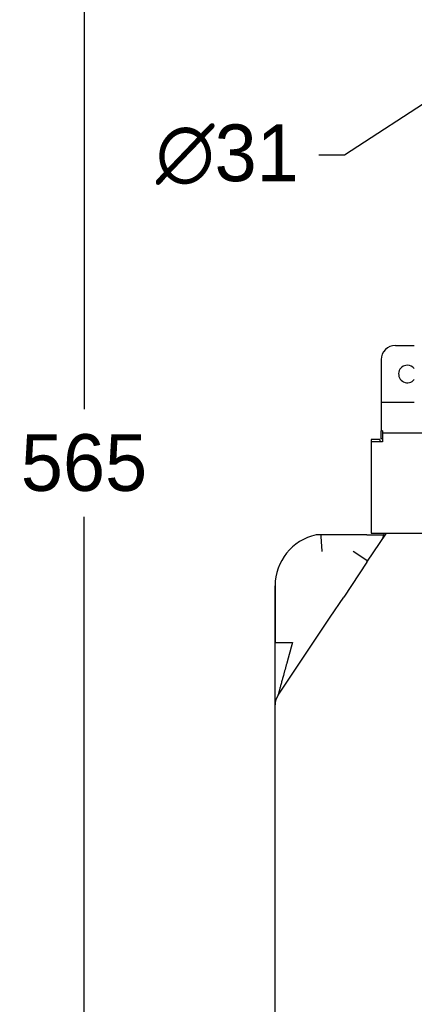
# Model space of a CAD drawing. Header units: millimetres. Extents: x -4265 to -1871, y -660 to 1033.
# Tile 4 of 42: x -3733 to -3594, y 240 to 587. Entities that reach past the tile are written whole.
import ezdxf

# ---------------------------------------------------------------- set-up
doc = ezdxf.new("R2010")
doc.units = ezdxf.units.MM
doc.dimstyles.get("Standard").update_dxf_attribs({"dimtxt": 20, "dimasz": 9, "dimexe": 9, "dimexo": 9, "dimgap": 9, "dimtad": 0, "dimtih": 1, "dimtoh": 1, "dimdsep": 46, "dimtxsty": 'Standard', "dimcen": 0.09, "dimadec": 0, "dimazin": 0, "dimtfac": 1, "dimtofl": 0, "dimtmove": 0, "dimatfit": 3, "dimfxl": 0, "dimtolj": 1, "dimtzin": 0, "dimarcsym": 0})

# ---------------------------------------------------------------- blocks, each defined once
blk = doc.blocks.new('*D21')
at = {"color": 0, "lineweight": -2}
for p, q in [((-3521.66, 712.02), (-3719.46, 712.02)), ((-3710.46, 703.02), (-3710.46, 449.65)), ((-3710.46, 158.28), (-3710.46, 411.65)), ((-3466.08, 149.28), (-3719.46, 149.28))]:
    blk.add_line(p, q, dxfattribs=at)
at = {"color": 0, "lineweight": 18}
for points in [[(-3711.96, 703.02), (-3708.96, 703.02), (-3710.46, 712.02)], [(-3711.96, 158.28), (-3708.96, 158.28), (-3710.46, 149.28)]]:
    blk.add_solid(points, dxfattribs=at)
at = {"layer": 'Defpoints', "color": 0, "lineweight": 18}
for p in [(-3710.46, 712.02), (-3512.66, 712.02), (-3457.08, 149.28)]:
    blk.add_point(p, dxfattribs=at)
at = {"color": 0, "lineweight": 18, "insert": (-3710.46, 430.65), "char_height": 20, "attachment_point": 5}
blk.add_mtext('\\A1;565', dxfattribs=at)
blk = doc.blocks.new('*D24')
at = {"color": 0, "lineweight": -2}
for p, q in [((-3353.41, 464.28), (-3353.41, 65.1)), ((-3642.98, 209.78), (-3642.98, 65.1)), ((-3633.98, 74.1), (-3533.86, 74.1)), ((-3362.41, 74.1), (-3462.53, 74.1))]:
    blk.add_line(p, q, dxfattribs=at)
at = {"color": 0, "lineweight": 18}
for points in [[(-3633.98, 75.6), (-3633.98, 72.6), (-3642.98, 74.1)], [(-3362.41, 75.6), (-3362.41, 72.6), (-3353.41, 74.1)]]:
    blk.add_solid(points, dxfattribs=at)
at = {"layer": 'Defpoints', "color": 0, "lineweight": 18}
for p in [(-3353.41, 473.28), (-3642.98, 218.78), (-3353.41, 74.1)]:
    blk.add_point(p, dxfattribs=at)
at = {"color": 0, "lineweight": 18, "insert": (-3498.2, 74.1), "char_height": 20, "attachment_point": 5}
blk.add_mtext('\\A1;275', dxfattribs=at)
blk = doc.blocks.new('*D25')
at = {"color": 0, "lineweight": -2}
for p, q in [((-3457.12, 644.17), (-3456.94, 644.17)), ((-3457.03, 644.08), (-3457.03, 644.26)), ((-3618.52, 539.39), (-3477.59, 630.84)), ((-3627.52, 539.39), (-3618.52, 539.39))]:
    blk.add_line(p, q, dxfattribs=at)
at = {"color": 0, "lineweight": 18}
blk.add_solid([(-3478.4, 632.09), (-3476.77, 629.58), (-3470.04, 635.74)], dxfattribs=at)
at = {"layer": 'Defpoints', "color": 0, "lineweight": 18}
for p in [(-3444.03, 652.61), (-3470.04, 635.74)]:
    blk.add_point(p, dxfattribs=at)
at = {"color": 0, "lineweight": 18, "insert": (-3659.85, 539.39), "char_height": 20, "attachment_point": 5}
blk.add_mtext('\\A1;∅31', dxfattribs=at)

msp = doc.modelspace()

# ---------------------------------------------------------------- linework, layer by layer
for p, q in [((-3600.533, 472.091), (-3593.833, 472.091)), ((-3605.533, 467.091), (-3605.533, 452.785)), ((-3605.533, 452.785), (-3605.533, 451.811)), ((-3593.833, 451.99), (-3605.533, 451.99)), ((-3605.533, 451.811), (-3605.533, 442.025)), ((-3605.533, 439.102), (-3605.533, 442.025)), ((-3605.033, 442.025), (-3605.533, 442.025)), ((-3605.033, 442.025), (-3605.033, 438.128)), ((-3605.033, 441.308), (-3590.533, 441.308)), ((-3606.033, 438.923), (-3609.033, 438.923)), ((-3609.033, 438.923), (-3609.033, 438.128)), ((-3605.033, 438.128), (-3609.033, 438.128)), ((-3609.033, 438.128), (-3609.033, 405.923)), ((-3606.033, 438.923), (-3606.033, 438.128)), ((-3605.033, 439.102), (-3605.533, 439.102)), ((-3610.59, 405.277), (-3626.873, 405.277)), ((-3610.556, 395.615), (-3603.656, 405.923)), ((-3610.556, 395.615), (-3603.656, 405.923)), ((-3609.033, 405.923), (-3605.033, 405.923)), ((-3605.033, 405.923), (-3575.033, 405.923)), ((-3604.884, 405.277), (-3604.597, 405.277)), ((-3610.291, 396.011), (-3615.39, 399.425)), ((-3610.556, 395.615), (-3618.765, 383.351)), ((-3642.999, 387.296), (-3642.999, 367.346)), ((-3642.999, 367.346), (-3642.999, 387.296)), ((-3623.553, 376.198), (-3618.765, 383.351)), ((-3623.553, 376.198), (-3618.765, 383.351)), ((-3641.962, 348.695), (-3623.553, 376.198)), ((-3642.999, 345.282), (-3642.999, 367.346)), ((-3642.999, 367.346), (-3636.862, 367.346)), ((-3642.999, 219.697), (-3642.999, 345.282)), ((-3642.999, 219.697), (-3642.999, 345.282))]:
    msp.add_line(p, q)
for centre, radius, start, end in [((-3600.533, 467.091), 5, 90, 180), ((-3596.283, 462.027), 3.1, 90, 322.21126), ((-3596.283, 462.027), 3.1, 37.78312, 90), ((-3624.59, 387.296), 18.409, 102.38673, 180), ((-3624.59, 387.296), 18.409, 102.38673, 180), ((-3610.59, 406.596), 6.136, 326.20323, 353.70166), ((-3636.862, 345.282), 6.136, 146.20323, 180)]:
    msp.add_arc(centre, radius, start, end)
for points, knots in [([(-3626.873, 405.277), (-3626.976, 405.277), (-3627.076, 405.277), (-3627.273, 405.277), (-3627.37, 405.277), (-3627.487, 405.277), (-3627.511, 405.277), (-3627.557, 405.277), (-3627.58, 405.277), (-3627.649, 405.277), (-3627.694, 405.277), (-3627.825, 405.277), (-3627.909, 405.277), (-3628.026, 405.277), (-3628.065, 405.277), (-3628.12, 405.277), (-3628.138, 405.277), (-3628.173, 405.277), (-3628.19, 405.277), (-3628.274, 405.277), (-3628.333, 405.277), (-3628.407, 405.277), (-3628.429, 405.277), (-3628.468, 405.277), (-3628.485, 405.277), (-3628.525, 405.277), (-3628.539, 405.277), (-3628.539, 405.277)], [0, 0, 0, 0, 0.1250387, 0.1250387, 0.2500774, 0.2500774, 0.2813371, 0.2813371, 0.3125968, 0.3125968, 0.3751161, 0.3751161, 0.5001549, 0.5001549, 0.5626742, 0.5626742, 0.5939339, 0.5939339, 0.6251936, 0.6251936, 0.7502323, 0.7502323, 0.8127516, 0.8127516, 0.875271, 0.875271, 1, 1, 1, 1]), ([(-3626.873, 405.277), (-3626.87, 405.228), (-3626.863, 405.118), (-3626.851, 404.918), (-3626.836, 404.686), (-3626.824, 404.508), (-3626.815, 404.365), (-3626.812, 404.316), (-3626.805, 404.216), (-3626.802, 404.165), (-3626.792, 404.009), (-3626.777, 403.791), (-3626.754, 403.438), (-3626.737, 403.185), (-3626.724, 402.989), (-3626.719, 402.923), (-3626.71, 402.787), (-3626.705, 402.719), (-3626.691, 402.512), (-3626.672, 402.231), (-3626.641, 401.793), (-3626.62, 401.491), (-3626.603, 401.261), (-3626.598, 401.184), (-3626.587, 401.027), (-3626.581, 400.948), (-3626.564, 400.711), (-3626.54, 400.393), (-3626.516, 400.072), (-3626.498, 399.83), (-3626.489, 399.709), (-3626.478, 399.567), (-3626.473, 399.5), (-3626.471, 399.475), (-3626.47, 399.465), (-3626.47, 399.46), (-3626.469, 399.445), (-3626.468, 399.435), (-3626.467, 399.425)], [0, 0, 0, 0, 0.0625, 0.125, 0.1875, 0.25, 0.25, 0.28125, 0.28125, 0.3125, 0.3125, 0.375, 0.4375, 0.5, 0.5, 0.53125, 0.53125, 0.5625, 0.5625, 0.625, 0.6875, 0.75, 0.75, 0.78125, 0.78125, 0.8125, 0.8125, 0.875, 0.9375, 0.9375, 0.96875, 0.984375, 0.9921875, 0.9941406, 0.9941406, 0.9960938, 0.9960938, 1, 1, 1, 1]), ([(-3610.59, 405.277), (-3610.496, 405.277), (-3610.403, 405.277), (-3610.22, 405.277), (-3610.13, 405.277), (-3609.996, 405.277), (-3609.952, 405.277), (-3609.886, 405.277), (-3609.864, 405.277), (-3609.82, 405.277), (-3609.798, 405.277), (-3609.691, 405.277), (-3609.607, 405.277), (-3609.442, 405.277), (-3609.362, 405.277), (-3609.203, 405.277), (-3609.125, 405.277), (-3608.972, 405.277), (-3608.896, 405.277), (-3608.747, 405.277), (-3608.674, 405.277), (-3608.458, 405.277), (-3608.318, 405.277), (-3608.046, 405.277), (-3607.914, 405.277), (-3607.655, 405.277), (-3607.529, 405.277), (-3607.282, 405.277), (-3607.161, 405.277), (-3606.926, 405.277), (-3606.811, 405.277), (-3606.587, 405.277), (-3606.477, 405.277), (-3606.318, 405.277), (-3606.266, 405.277), (-3606.163, 405.277), (-3606.012, 405.277), (-3605.87, 405.277), (-3605.596, 405.277), (-3605.429, 405.277), (-3605.13, 405.277), (-3604.997, 405.277), (-3604.884, 405.277)], [0, 0, 0, 0, 0.03125, 0.03125, 0.0625, 0.0625, 0.078125, 0.078125, 0.0859375, 0.0859375, 0.09375, 0.09375, 0.125, 0.125, 0.15625, 0.15625, 0.1875, 0.1875, 0.21875, 0.21875, 0.25, 0.25, 0.3125, 0.3125, 0.375, 0.375, 0.4375, 0.4375, 0.5, 0.5, 0.5625, 0.5625, 0.625, 0.625, 0.65625, 0.65625, 0.6875, 0.75, 0.75, 0.875, 0.875, 1, 1, 1, 1]), ([(-3636.862, 367.346), (-3636.873, 367.307), (-3636.894, 367.232), (-3636.925, 367.118), (-3636.955, 367.005), (-3636.986, 366.893), (-3637.016, 366.782), (-3637.047, 366.671), (-3637.077, 366.561), (-3637.106, 366.452), (-3637.136, 366.343), (-3637.165, 366.236), (-3637.195, 366.129), (-3637.223, 366.022), (-3637.252, 365.917), (-3637.281, 365.812), (-3637.309, 365.707), (-3637.337, 365.604), (-3637.365, 365.501), (-3637.393, 365.399), (-3637.421, 365.298), (-3637.448, 365.197), (-3637.475, 365.097), (-3637.502, 364.998), (-3637.529, 364.9), (-3637.556, 364.802), (-3637.582, 364.705), (-3637.608, 364.609), (-3637.634, 364.513), (-3637.66, 364.418), (-3637.686, 364.324), (-3637.711, 364.231), (-3637.737, 364.138), (-3637.762, 364.046), (-3637.787, 363.955), (-3637.811, 363.865), (-3637.836, 363.775), (-3637.86, 363.686), (-3637.884, 363.598), (-3637.908, 363.51), (-3637.932, 363.423), (-3637.955, 363.337), (-3637.979, 363.252), (-3638.002, 363.167), (-3638.025, 363.083), (-3638.048, 363), (-3638.07, 362.917), (-3638.093, 362.836), (-3638.115, 362.755), (-3638.137, 362.674), (-3638.159, 362.595), (-3638.18, 362.516), (-3638.202, 362.438), (-3638.223, 362.36), (-3638.244, 362.283), (-3638.265, 362.207), (-3638.286, 362.132), (-3638.306, 362.058), (-3638.326, 361.984), (-3638.346, 361.911), (-3638.366, 361.838), (-3638.386, 361.767), (-3638.405, 361.696), (-3638.425, 361.625), (-3638.444, 361.556), (-3638.463, 361.487), (-3638.482, 361.419), (-3638.5, 361.352), (-3638.518, 361.285), (-3638.536, 361.219), (-3638.554, 361.154), (-3638.572, 361.09), (-3638.59, 361.026), (-3638.607, 360.963), (-3638.624, 360.9), (-3638.641, 360.839), (-3638.658, 360.778), (-3638.674, 360.718), (-3638.691, 360.658), (-3638.707, 360.6), (-3638.723, 360.542), (-3638.738, 360.484), (-3638.754, 360.428), (-3638.769, 360.372), (-3638.784, 360.317), (-3638.799, 360.262), (-3638.857, 360.052), (-3638.956, 359.689), (-3639.095, 359.179), (-3639.23, 358.684), (-3639.362, 358.202), (-3639.49, 357.735), (-3639.613, 357.281), (-3639.733, 356.842), (-3639.85, 356.417), (-3639.962, 356.006), (-3640.071, 355.609), (-3640.176, 355.226), (-3640.277, 354.857), (-3640.374, 354.503), (-3640.506, 354.021), (-3640.668, 353.427), (-3640.856, 352.738), (-3641.029, 352.104), (-3641.188, 351.525), (-3641.331, 351.003), (-3641.459, 350.535), (-3641.542, 350.232), (-3641.587, 350.067), (-3641.6, 350.019), (-3641.613, 349.972), (-3641.625, 349.926), (-3641.638, 349.881), (-3641.65, 349.837), (-3641.662, 349.793), (-3641.673, 349.751), (-3641.685, 349.709), (-3641.696, 349.668), (-3641.707, 349.628), (-3641.718, 349.588), (-3641.728, 349.55), (-3641.738, 349.512), (-3641.748, 349.476), (-3641.758, 349.44), (-3641.768, 349.405), (-3641.777, 349.371), (-3641.786, 349.337), (-3641.795, 349.305), (-3641.804, 349.273), (-3641.812, 349.242), (-3641.82, 349.212), (-3641.828, 349.183), (-3641.836, 349.155), (-3641.843, 349.127), (-3641.851, 349.101), (-3641.858, 349.075), (-3641.865, 349.05), (-3641.871, 349.026), (-3641.877, 349.003), (-3641.884, 348.98), (-3641.89, 348.959), (-3641.895, 348.938), (-3641.901, 348.918), (-3641.906, 348.899), (-3641.911, 348.881), (-3641.916, 348.864), (-3641.92, 348.848), (-3641.924, 348.832), (-3641.928, 348.817), (-3641.932, 348.803), (-3641.936, 348.79), (-3641.939, 348.778), (-3641.942, 348.767), (-3641.945, 348.756), (-3641.948, 348.746), (-3641.95, 348.737), (-3641.953, 348.729), (-3641.954, 348.722), (-3641.956, 348.716), (-3641.958, 348.711), (-3641.959, 348.706), (-3641.96, 348.702), (-3641.961, 348.699), (-3641.961, 348.697), (-3641.962, 348.696), (-3641.962, 348.696), (-3641.962, 348.695)], [0, 0, 0, 0, 0.0055408, 0.0110468, 0.0165182, 0.0219549, 0.027357, 0.0327243, 0.038057, 0.0433549, 0.0486182, 0.0538468, 0.0590407, 0.0641999, 0.0693245, 0.0744143, 0.0794695, 0.08449, 0.0894758, 0.0944269, 0.0993434, 0.1042251, 0.1090722, 0.1138846, 0.1186623, 0.1234053, 0.1281137, 0.1327873, 0.1374263, 0.1420306, 0.1466002, 0.1511351, 0.1556354, 0.1601009, 0.1645318, 0.168928, 0.1732895, 0.1776164, 0.1819085, 0.186166, 0.1903888, 0.1945769, 0.1987304, 0.2028491, 0.2069332, 0.2109826, 0.2149974, 0.2189774, 0.2229228, 0.2268335, 0.2307095, 0.2345508, 0.2383575, 0.2421295, 0.2458668, 0.2495694, 0.2532374, 0.2568706, 0.2604692, 0.2640332, 0.2675624, 0.271057, 0.2745169, 0.2779422, 0.2813327, 0.2846886, 0.2880099, 0.2912964, 0.2945483, 0.2977655, 0.3009481, 0.3040959, 0.3072091, 0.3102877, 0.3133315, 0.3163407, 0.3193153, 0.3222552, 0.3251604, 0.3280309, 0.3308668, 0.333668, 0.3364346, 0.3391665, 0.3418637, 0.3445263, 0.3471542, 0.372796, 0.3977913, 0.4221406, 0.4458445, 0.4689037, 0.491319, 0.513091, 0.5342207, 0.5547091, 0.574557, 0.5937657, 0.6123364, 0.6302706, 0.6475696, 0.6856702, 0.7213967, 0.7547772, 0.7858466, 0.8146479, 0.8412353, 0.8656776, 0.8686543, 0.8716015, 0.8745192, 0.8774078, 0.8802675, 0.8830985, 0.8859011, 0.8886755, 0.8914219, 0.8941407, 0.8968321, 0.8994965, 0.902134, 0.904745, 0.9073299, 0.9098888, 0.9124223, 0.9149305, 0.9174139, 0.9198729, 0.9223077, 0.9247188, 0.9271066, 0.9294714, 0.9318138, 0.9341341, 0.9364328, 0.9387103, 0.9409671, 0.9432037, 0.9454206, 0.9476183, 0.9497974, 0.9519582, 0.9541015, 0.9562277, 0.9583375, 0.9604315, 0.9625101, 0.9645741, 0.9666242, 0.9686608, 0.9706848, 0.9726967, 0.9746972, 0.9766871, 0.9786671, 0.9806378, 0.9825999, 0.9845543, 0.9865017, 0.9884427, 0.9903783, 0.992309, 0.9942358, 0.9961594, 0.9980805, 1, 1, 1, 1])]:
    msp.add_open_spline(points, degree=3, knots=knots)

# ---------------------------------------------------------------- dimensions: what is measured, and where the dimension line sits
at = {"lineweight": 18}
dim = msp.add_linear_dim(base=(-3710.457, 712.022), p1=(-3457.079, 149.277), p2=(-3512.658, 712.022), angle=90, text='565', dimstyle='Standard', dxfattribs=at)
dim.commit()
dim.dimension.update_dxf_attribs({"geometry": '*D21', "text_midpoint": (-3710.457, 430.649)})
dim = msp.add_diameter_dim_2p(p1=(-3444.03, 652.609), p2=(-3470.035, 635.735), dimstyle='Standard', dxfattribs=at)
dim.commit()
dim.dimension.update_dxf_attribs({"geometry": '*D25', "text_midpoint": (-3659.85, 539.389), "dimtype": 163})
dim = msp.add_linear_dim(base=(-3353.41, 74.105), p1=(-3642.982, 218.78), p2=(-3353.41, 473.277), text='275', dimstyle='Standard', dxfattribs=at)
dim.commit()
dim.dimension.update_dxf_attribs({"geometry": '*D24', "text_midpoint": (-3498.196, 74.105)})

doc.saveas('drawing.dxf')
